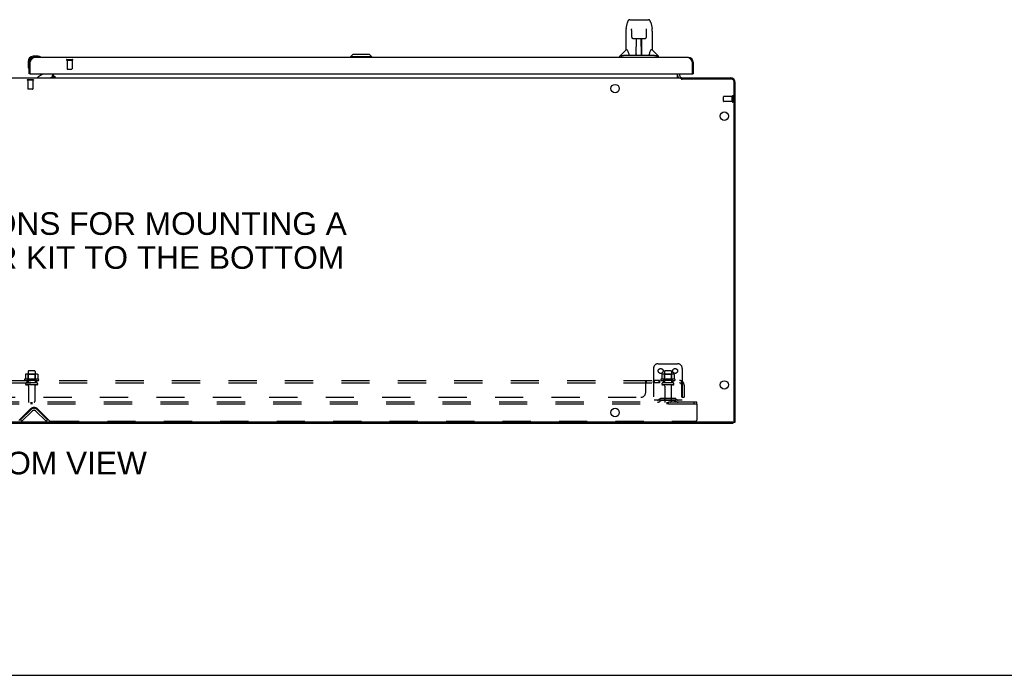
# Model space of a CAD drawing. Header units: inches. Extents: x 0 to 267, y 0 to 173.
# Tile 3 of 104: x 82 to 134, y 0 to 34. Entities that reach past the tile are written whole.
import ezdxf

# ---------------------------------------------------------------- set-up
doc = ezdxf.new("R2010")
doc.units = ezdxf.units.IN
doc.header["$LTSCALE"] = 14.696721
doc.header["$MEASUREMENT"] = 0
doc.linetypes.add('HIDDEN', pattern=[0.2, 0.1, -0.1])
doc.layers.get('0').update_dxf_attribs({"linetype": 'CONTINUOUS'})
for name, color, linetype in [('02___PRT_ALL_AXES', 7, 'CONTINUOUS'), ('DEFAULT_2', 8, 'HIDDEN'), ('DIMENSIONS', 7, 'CONTINUOUS')]:
    doc.layers.add(name, color=color, linetype=linetype)
doc.styles.get("Standard").update_dxf_attribs({"font": 'arial.ttf'})

msp = doc.modelspace()

# ---------------------------------------------------------------- linework, layer by layer
at = {"color": 7, "linetype": 'Continuous'}
for p, q in [((113.918, 33.693), (113.983, 33.999)), ((114.107, 34.153), (114.991, 34.153)), ((114.193, 34.153), (114.192, 34.153)), ((114.991, 34.153), (115.076, 34.153)), ((115.2, 33.999), (115.265, 33.693)), ((113.902, 33.55), (113.902, 32.578)), ((114.203, 33.679), (114.204, 33.676)), ((114.204, 33.676), (114.204, 33.673)), ((114.204, 33.673), (114.204, 33.668)), ((114.204, 33.668), (114.204, 33.661)), ((114.206, 33.53), (114.204, 33.661)), ((114.211, 33.247), (114.206, 33.53)), ((114.972, 33.247), (114.979, 33.66)), ((114.979, 33.668), (114.979, 33.673)), ((114.979, 33.66), (114.979, 33.668)), ((115.28, 33.55), (115.28, 32.578)), ((114.292, 33.169), (114.412, 33.169)), ((114.442, 32.323), (114.457, 33.17)), ((114.45, 32.754), (114.45, 33.17)), ((114.453, 32.945), (114.45, 32.945)), ((114.453, 32.933), (114.45, 32.933)), ((114.717, 32.303), (114.702, 33.17)), ((114.733, 32.945), (114.706, 32.945)), ((114.733, 32.933), (114.706, 32.933)), ((114.733, 32.303), (114.733, 33.17)), ((114.771, 33.169), (114.891, 33.169)), ((99.689, 32.342), (99.571, 32.224)), ((100.556, 32.342), (99.689, 32.342)), ((100.555, 32.342), (100.673, 32.224)), ((100.556, 32.342), (100.674, 32.224)), ((113.897, 32.573), (113.599, 32.275)), ((113.865, 32.303), (115.318, 32.303)), ((113.976, 32.578), (113.902, 32.578)), ((114.443, 32.375), (114.443, 32.349)), ((114.45, 32.303), (114.45, 32.307)), ((114.71, 32.704), (114.733, 32.704)), ((114.733, 32.701), (114.71, 32.701)), ((114.717, 32.349), (114.716, 32.375)), ((115.28, 32.578), (115.207, 32.578)), ((115.286, 32.573), (115.584, 32.275)), ((82.781, 31.982), (82.781, 31.725)), ((82.841, 31.982), (82.841, 31.938)), ((82.841, 31.938), (82.883, 31.938)), ((83.301, 32.245), (83.044, 32.245)), ((83.088, 32.185), (83.044, 32.185)), ((83.339, 32.242), (83.301, 32.245)), ((83.436, 32.198), (83.43, 32.2)), ((100.674, 32.224), (99.571, 32.224)), ((99.571, 32.224), (99.571, 32.185)), ((100.673, 32.224), (100.673, 32.185)), ((100.674, 32.224), (100.674, 32.185)), ((113.588, 32.185), (113.588, 32.247)), ((113.74, 32.275), (113.671, 32.275)), ((115.512, 32.275), (115.443, 32.275)), ((115.595, 32.185), (115.595, 32.247)), ((117.404, 31.938), (117.362, 31.938)), ((82.781, 31.725), (82.784, 31.688)), ((82.826, 31.597), (82.828, 31.59)), ((82.903, 31.331), (82.841, 31.331)), ((83.522, 31.304), (83.283, 31.166)), ((84.07, 31.331), (84.07, 31.284)), ((84.112, 31.162), (84.112, 31.331)), ((116.591, 31.156), (116.591, 31.331)), ((117.342, 31.331), (117.404, 31.331)), ((48.144, 31.127), (116.789, 31.127)), ((83.283, 31.127), (83.283, 31.166)), ((84.105, 31.202), (84.041, 31.138)), ((84.112, 31.207), (84.18, 31.207)), ((84.112, 31.127), (84.112, 31.157)), ((84.18, 31.157), (84.112, 31.157)), ((84.18, 31.207), (84.18, 31.157)), ((116.619, 31.132), (116.621, 31.13)), ((116.789, 31.076), (116.789, 31.127)), ((119.409, 31.05), (116.834, 31.05)), ((116.842, 31.05), (116.842, 31.127)), ((119.539, 13.241), (119.539, 30.92)), ((119.477, 13.179), (46.706, 13.179)), ((83.091, 13.127), (83.091, 13.179)), ((119.487, 13.127), (119.487, 13.18)), ((119.487, 13.179), (119.591, 13.179)), ((0, 0), (267.213, 0))]:
    msp.add_line(p, q, dxfattribs=at)
at = {"color": 3, "linetype": 'Continuous'}
for p, q in [((82.841, 31.331), (82.841, 31.938)), ((82.883, 31.938), (82.897, 31.964)), ((82.883, 31.351), (82.883, 31.938)), ((82.897, 31.964), (82.904, 31.977)), ((82.904, 31.977), (82.911, 31.99)), ((82.911, 31.99), (82.918, 32.002)), ((117.157, 32.185), (83.088, 32.185)), ((117.318, 32.021), (117.324, 32.008)), ((117.324, 32.008), (117.331, 31.996)), ((117.331, 31.996), (117.338, 31.983)), ((117.338, 31.983), (117.345, 31.97)), ((117.345, 31.97), (117.355, 31.951)), ((117.355, 31.951), (117.362, 31.938)), ((117.362, 31.938), (117.362, 31.351)), ((117.404, 31.938), (117.404, 31.331)), ((82.903, 31.331), (117.342, 31.331)), ((116.695, 31.331), (116.695, 31.269)), ((83.941, 31.138), (84.112, 31.138)), ((84.112, 31.162), (84.18, 31.162)), ((116.838, 31.127), (119.345, 31.127)), ((119.591, 13.179), (119.591, 30.88)), ((46.695, 13.127), (119.487, 13.127)), ((119.487, 13.177), (119.49, 13.178))]:
    msp.add_line(p, q, dxfattribs=at)
at = {"color": 7, "linetype": 'Continuous'}
for points in [[(114.107, 34.153), (114.103, 34.153), (114.09, 34.152), (114.077, 34.148), (114.065, 34.143), (114.053, 34.136), (114.043, 34.129), (114.034, 34.12), (114.026, 34.11), (114.019, 34.099), (114.012, 34.088), (114.006, 34.076), (114.001, 34.062), (113.995, 34.047), (113.99, 34.03), (113.986, 34.012), (113.983, 33.999)], [(115.2, 33.999), (115.197, 34.012), (115.192, 34.03), (115.187, 34.047), (115.182, 34.062), (115.177, 34.076), (115.171, 34.088), (115.164, 34.1), (115.157, 34.11), (115.148, 34.12), (115.139, 34.129), (115.129, 34.137), (115.118, 34.143), (115.105, 34.149), (115.092, 34.152), (115.079, 34.153), (115.076, 34.153)], [(113.918, 33.693), (113.912, 33.663), (113.906, 33.623), (113.903, 33.583), (113.902, 33.55)], [(114.203, 33.682), (114.203, 33.682), (114.203, 33.682), (114.203, 33.682), (114.203, 33.682), (114.203, 33.681), (114.203, 33.68), (114.203, 33.679)], [(114.979, 33.673), (114.979, 33.676), (114.979, 33.678), (114.979, 33.679), (114.98, 33.68), (114.98, 33.681), (114.98, 33.682), (114.98, 33.682)], [(115.28, 33.55), (115.28, 33.583), (115.276, 33.623), (115.271, 33.663), (115.265, 33.693)], [(114.211, 33.247), (114.213, 33.234), (114.216, 33.221), (114.221, 33.21), (114.229, 33.199), (114.237, 33.19), (114.247, 33.182), (114.258, 33.176), (114.27, 33.172), (114.282, 33.17), (114.291, 33.169)], [(114.412, 33.169), (114.416, 33.169), (114.424, 33.169), (114.432, 33.17), (114.44, 33.17), (114.448, 33.17)], [(114.448, 33.17), (114.736, 33.17), (114.744, 33.17), (114.752, 33.17), (114.76, 33.169), (114.768, 33.169), (114.771, 33.169)], [(114.892, 33.169), (114.902, 33.17), (114.914, 33.172), (114.926, 33.177), (114.937, 33.183), (114.947, 33.191), (114.955, 33.2), (114.962, 33.211), (114.967, 33.222), (114.971, 33.235), (114.972, 33.247)], [(113.74, 32.275), (113.74, 32.276), (113.739, 32.276), (113.739, 32.277), (113.739, 32.277), (113.739, 32.278), (113.739, 32.278), (113.739, 32.279), (113.739, 32.28), (113.739, 32.28), (113.739, 32.281), (113.74, 32.282), (113.74, 32.282), (113.741, 32.283), (113.742, 32.284), (113.743, 32.285), (113.744, 32.285), (113.745, 32.286), (113.746, 32.286), (113.747, 32.287), (113.748, 32.287), (113.749, 32.287), (113.75, 32.288), (113.751, 32.288), (113.753, 32.289), (113.754, 32.289), (113.755, 32.289), (113.756, 32.29), (113.758, 32.29), (113.759, 32.291), (113.76, 32.291), (113.762, 32.291), (113.764, 32.292), (113.765, 32.292), (113.767, 32.293), (113.769, 32.293), (113.77, 32.293), (113.772, 32.294), (113.774, 32.294), (113.776, 32.295), (113.778, 32.295), (113.78, 32.295), (113.782, 32.296), (113.784, 32.296), (113.786, 32.296), (113.788, 32.297), (113.791, 32.297), (113.793, 32.298), (113.795, 32.298), (113.798, 32.298), (113.801, 32.299), (113.803, 32.299), (113.806, 32.299), (113.809, 32.3), (113.812, 32.3), (113.816, 32.3), (113.819, 32.301), (113.823, 32.301), (113.827, 32.301), (113.831, 32.302), (113.835, 32.302), (113.839, 32.302), (113.844, 32.302), (113.849, 32.303), (113.854, 32.303), (113.859, 32.303), (113.865, 32.303)], [(113.972, 32.578), (113.978, 32.568), (113.992, 32.54), (114.007, 32.504), (114.022, 32.462), (114.038, 32.414), (114.053, 32.366)], [(114.053, 32.366), (114.056, 32.358), (114.06, 32.345), (114.065, 32.335), (114.07, 32.326)], [(114.07, 32.326), (114.076, 32.319), (114.081, 32.313), (114.088, 32.308), (114.095, 32.305), (114.103, 32.303), (114.105, 32.303)], [(115.077, 32.303), (115.079, 32.303), (115.087, 32.304), (115.094, 32.308), (115.101, 32.312), (115.107, 32.318), (115.112, 32.326)], [(115.112, 32.326), (115.117, 32.334), (115.122, 32.345), (115.127, 32.357), (115.13, 32.366)], [(115.13, 32.366), (115.144, 32.412), (115.16, 32.46), (115.176, 32.503), (115.191, 32.539), (115.205, 32.568), (115.211, 32.578)], [(115.318, 32.303), (115.324, 32.303), (115.329, 32.303), (115.334, 32.303), (115.339, 32.302), (115.344, 32.302), (115.348, 32.302), (115.352, 32.302), (115.356, 32.301), (115.36, 32.301), (115.364, 32.301), (115.367, 32.3), (115.37, 32.3), (115.374, 32.3), (115.377, 32.299), (115.38, 32.299), (115.382, 32.299), (115.385, 32.298), (115.387, 32.298), (115.39, 32.298), (115.392, 32.297), (115.395, 32.297), (115.397, 32.296), (115.399, 32.296), (115.401, 32.296), (115.403, 32.295), (115.405, 32.295), (115.407, 32.295), (115.409, 32.294), (115.411, 32.294), (115.412, 32.293), (115.414, 32.293), (115.416, 32.293), (115.418, 32.292), (115.419, 32.292), (115.421, 32.291), (115.422, 32.291), (115.424, 32.291), (115.425, 32.29), (115.427, 32.29), (115.428, 32.289), (115.429, 32.289), (115.43, 32.289), (115.432, 32.288), (115.433, 32.288), (115.434, 32.287), (115.435, 32.287), (115.436, 32.287), (115.437, 32.286), (115.438, 32.286), (115.439, 32.285), (115.44, 32.285), (115.441, 32.284), (115.442, 32.283), (115.443, 32.282), (115.443, 32.282), (115.444, 32.281), (115.444, 32.28), (115.444, 32.28), (115.444, 32.279), (115.444, 32.278), (115.444, 32.278), (115.444, 32.277), (115.444, 32.277), (115.444, 32.276), (115.443, 32.276), (115.443, 32.275)], [(113.668, 32.247), (113.667, 32.248), (113.666, 32.249), (113.665, 32.25), (113.664, 32.251), (113.663, 32.252), (113.662, 32.253), (113.662, 32.254), (113.661, 32.255), (113.66, 32.256), (113.66, 32.258), (113.66, 32.259), (113.66, 32.26), (113.66, 32.262), (113.66, 32.263), (113.66, 32.265), (113.661, 32.266), (113.662, 32.268), (113.663, 32.269), (113.664, 32.27), (113.665, 32.271), (113.667, 32.273), (113.668, 32.273), (113.67, 32.274), (113.671, 32.275)], [(113.692, 32.232), (113.686, 32.236), (113.68, 32.24), (113.674, 32.244), (113.668, 32.247)], [(115.515, 32.247), (115.509, 32.244), (115.503, 32.24), (115.497, 32.236), (115.49, 32.232)], [(115.512, 32.275), (115.513, 32.274), (115.515, 32.273), (115.516, 32.272), (115.518, 32.271), (115.519, 32.27), (115.52, 32.269), (115.521, 32.267), (115.522, 32.266), (115.523, 32.264), (115.523, 32.262), (115.523, 32.261), (115.523, 32.259), (115.523, 32.258), (115.522, 32.256), (115.522, 32.255), (115.521, 32.254), (115.52, 32.253), (115.519, 32.251), (115.518, 32.25), (115.517, 32.249), (115.516, 32.248), (115.515, 32.247)], [(116.591, 31.156), (116.593, 31.156), (116.595, 31.156), (116.597, 31.156), (116.599, 31.155), (116.6, 31.154), (116.602, 31.153), (116.604, 31.152), (116.606, 31.15)], [(116.604, 31.152), (116.606, 31.15), (116.607, 31.148), (116.608, 31.147), (116.61, 31.145), (116.611, 31.143)], [(116.611, 31.143), (116.614, 31.139), (116.615, 31.137), (116.616, 31.135), (116.618, 31.133), (116.619, 31.132), (116.621, 31.13), (116.622, 31.129), (116.624, 31.128), (116.625, 31.127), (116.627, 31.127), (116.628, 31.127)], [(116.615, 31.137), (116.616, 31.135), (116.618, 31.133)], [(116.789, 31.076), (116.79, 31.074), (116.792, 31.073), (116.793, 31.071), (116.795, 31.069), (116.796, 31.068), (116.798, 31.067), (116.799, 31.066), (116.8, 31.065), (116.802, 31.064), (116.803, 31.064), (116.804, 31.063), (116.805, 31.063), (116.807, 31.062), (116.81, 31.061)], [(116.81, 31.061), (116.811, 31.061), (116.813, 31.06), (116.815, 31.059), (116.817, 31.058), (116.819, 31.058), (116.822, 31.056), (116.824, 31.055), (116.827, 31.054), (116.83, 31.053), (116.832, 31.051), (116.834, 31.05)]]:
    msp.add_lwpolyline(points, dxfattribs=at)
at = {"color": 3, "linetype": 'Continuous'}
for points in [[(82.918, 32.002), (82.924, 32.014), (82.928, 32.021), (82.931, 32.027), (82.935, 32.033), (82.938, 32.039), (82.941, 32.044), (82.945, 32.05), (82.948, 32.056), (82.952, 32.062), (82.955, 32.067), (82.958, 32.073), (82.962, 32.078), (82.965, 32.083), (82.969, 32.088), (82.972, 32.093), (82.975, 32.098), (82.979, 32.103), (82.982, 32.108), (82.986, 32.113), (82.989, 32.117), (82.993, 32.121), (82.996, 32.126), (82.999, 32.13), (83.003, 32.134), (83.006, 32.138), (83.01, 32.141), (83.013, 32.145), (83.016, 32.148), (83.02, 32.152), (83.023, 32.155), (83.027, 32.158), (83.03, 32.161), (83.033, 32.163), (83.037, 32.166), (83.04, 32.168), (83.044, 32.171), (83.047, 32.173), (83.05, 32.175), (83.054, 32.176), (83.057, 32.178), (83.061, 32.179), (83.064, 32.181), (83.067, 32.182), (83.071, 32.183), (83.074, 32.183), (83.078, 32.184), (83.081, 32.184), (83.085, 32.185), (83.088, 32.185)], [(117.157, 32.185), (117.161, 32.185), (117.164, 32.184), (117.168, 32.184), (117.171, 32.183), (117.174, 32.183), (117.178, 32.182), (117.181, 32.181), (117.185, 32.179), (117.188, 32.178), (117.192, 32.176), (117.195, 32.175), (117.198, 32.173), (117.202, 32.171), (117.205, 32.168), (117.209, 32.166), (117.212, 32.163), (117.215, 32.161), (117.219, 32.158), (117.222, 32.155), (117.226, 32.152), (117.229, 32.148), (117.232, 32.145), (117.236, 32.141), (117.239, 32.138), (117.243, 32.134), (117.246, 32.13), (117.249, 32.126), (117.253, 32.121), (117.256, 32.117), (117.26, 32.113), (117.263, 32.108), (117.267, 32.103), (117.27, 32.098), (117.273, 32.093), (117.277, 32.088), (117.28, 32.083), (117.284, 32.078), (117.287, 32.073), (117.29, 32.067), (117.294, 32.062), (117.297, 32.056), (117.301, 32.05), (117.304, 32.044), (117.307, 32.039), (117.311, 32.033), (117.314, 32.027), (117.318, 32.021)]]:
    msp.add_lwpolyline(points, dxfattribs=at)
at = {"color": 7, "linetype": 'Continuous'}
for centre in [(113.341, 30.564), (119.029, 29.127), (119.029, 15.127), (113.341, 13.689)]:
    msp.add_circle(centre, 0.219, dxfattribs=at)
for centre, radius, start, end in [((113.911, 32.559), 0.0197, 90, 135), ((114.462, 32.323), 0.0197, 179, 269.9232), ((114.697, 32.323), 0.0197, 270.0771, 1), ((115.272, 32.559), 0.0197, 45, 90), ((83.044, 31.982), 0.263, 90, 180), ((83.044, 31.982), 0.203, 90, 180), ((83.301, 31.995), 0.25, 59.1101, 90), ((83.421, 32.2), 0.015, 270, 353.6204), ((83.421, 32.196), 0.015, 6.3796, 59.1101), ((113.627, 32.247), 0.0394, 135, 180), ((115.556, 32.247), 0.0394, 0, 45), ((83.031, 31.725), 0.25, 180, 210.8899), ((82.83, 31.605), 0.015, 210.8899, 263.6204), ((82.826, 31.605), 0.015, 276.3796, 360), ((83.471, 31.39), 0.1, 300.092, 323.4532), ((83.913, 31.284), 0.157, 291.3822, 360), ((83.913, 31.284), 0.157, 270, 280.1104), ((116.838, 31.269), 0.246, 180, 215.3371), ((119.409, 30.92), 0.13, 0, 90), ((119.477, 13.241), 0.0625, 270, 360)]:
    msp.add_arc(centre, radius, start, end, dxfattribs=at)
at = {"color": 3, "linetype": 'Continuous'}
for centre, radius, start, end in [((83.088, 31.938), 0.246, 90, 180), ((117.157, 31.938), 0.246, 0, 90), ((82.903, 31.351), 0.02, 180, 270), ((117.342, 31.351), 0.02, 270, 360), ((83.997, 31.242), 0.115, 295.2502, 360), ((116.838, 31.269), 0.142, 180, 270), ((119.345, 30.88), 0.246, 0, 90)]:
    msp.add_arc(centre, radius, start, end, dxfattribs=at)
at = {"color": 7, "linetype": 'Continuous'}
for centre, major_axis, start_param, end_param in [((114.442, 32.342), (0, 0.0394), -2.940151, -2.835574), ((114.717, 32.342), (0.0394, 0), -1.876815, -1.570796)]:
    msp.add_ellipse(centre, major_axis=major_axis, ratio=1, start_param=start_param, end_param=end_param, dxfattribs=at)
at = {"layer": '02___PRT_ALL_AXES', "color": 8, "linetype": 'HIDDEN'}
for p, q in [((84.821, 32.038), (84.821, 31.591)), ((84.821, 32.038), (85.069, 32.038)), ((85.069, 32.038), (85.069, 31.591)), ((119.444, 30.147), (118.997, 30.147)), ((119.444, 29.899), (118.997, 29.899)), ((119.444, 29.899), (119.444, 30.147)), ((83.322, 15.426), (82.611, 15.426)), ((82.783, 15.826), (82.783, 15.231)), ((83.149, 15.826), (83.149, 15.231)), ((116.447, 15.426), (115.736, 15.426)), ((115.908, 15.826), (115.908, 15.231)), ((116.274, 15.826), (116.274, 15.231)), ((82.632, 15.356), (82.716, 15.356)), ((83.216, 15.356), (82.716, 15.356)), ((82.716, 15.356), (82.716, 15.231)), ((83.216, 15.231), (82.716, 15.231)), ((82.8, 15.062), (82.8, 14.261)), ((83.132, 15.062), (83.132, 14.261)), ((83.216, 15.356), (83.301, 15.356)), ((83.216, 15.356), (83.216, 15.231)), ((115.652, 15.356), (115.332, 15.356)), ((115.332, 15.356), (115.332, 15.231)), ((115.652, 15.231), (115.332, 15.231)), ((115.371, 15.356), (115.371, 15.231)), ((115.613, 15.356), (115.613, 15.231)), ((115.652, 15.356), (115.652, 15.231)), ((115.757, 15.356), (115.841, 15.356)), ((116.341, 15.356), (115.841, 15.356)), ((115.841, 15.356), (115.841, 15.231)), ((116.341, 15.231), (115.841, 15.231)), ((115.925, 15.062), (115.925, 14.261)), ((116.257, 15.062), (116.257, 14.261)), ((116.341, 15.356), (116.426, 15.356)), ((116.341, 15.356), (116.341, 15.231))]:
    msp.add_line(p, q, dxfattribs=at)
at = {"layer": '02___PRT_ALL_AXES', "color": 3, "linetype": 'Continuous'}
msp.add_line((83.941, 31.138), (83.941, 31.127), dxfattribs=at)
at = {"layer": '02___PRT_ALL_AXES', "color": 7, "linetype": 'Continuous'}
for start, end in [(175.1015, 175.5324), (170.8498, 171.1102)]:
    msp.add_arc((83.044, 31.982), 0.263, start, end, dxfattribs=at)
at = {"layer": '02___PRT_ALL_AXES', "color": 8, "linetype": 'HIDDEN'}
for centre, radius, start, end in [((82.632, 15.394), 0.0384, 124.4497, 270), ((82.966, 14.826), 0.698, 117.6814, 120.6631), ((82.966, 14.826), 0.698, 59.3369, 62.3186), ((83.301, 15.394), 0.0384, 270, 55.5503), ((115.757, 15.394), 0.0384, 124.4497, 270), ((116.091, 14.826), 0.698, 117.6814, 120.6631), ((116.091, 14.826), 0.698, 59.3369, 62.3186), ((116.426, 15.394), 0.0384, 270, 55.5503)]:
    msp.add_arc(centre, radius, start, end, dxfattribs=at)
at = {"layer": 'DEFAULT_2', "color": 8, "linetype": 'HIDDEN'}
for p, q in [((84.803, 32.081), (85.087, 32.081)), ((84.803, 32.038), (85.087, 32.038)), ((84.831, 31.581), (85.059, 31.581)), ((82.732, 31.027), (82.732, 31.009)), ((83.069, 31.027), (82.732, 31.027)), ((83.069, 31.009), (82.732, 31.009)), ((82.776, 31.009), (82.776, 30.537)), ((83.024, 31.009), (83.024, 30.537)), ((83.069, 31.027), (83.069, 31.009)), ((82.786, 30.527), (82.776, 30.537)), ((83.024, 30.537), (82.776, 30.537)), ((83.014, 30.527), (82.786, 30.527)), ((83.014, 30.527), (83.024, 30.537)), ((118.987, 29.909), (118.987, 30.137)), ((119.444, 29.881), (119.444, 30.165)), ((119.487, 29.881), (119.487, 30.165)), ((115.341, 15.981), (115.341, 14.231)), ((115.591, 16.231), (116.591, 16.231)), ((116.841, 15.981), (116.841, 14.231)), ((82.648, 15.67), (82.648, 15.452)), ((83.222, 15.692), (82.711, 15.692)), ((82.783, 15.672), (82.763, 15.692)), ((83.15, 15.672), (82.783, 15.672)), ((82.783, 15.376), (82.783, 15.672)), ((83.119, 15.856), (82.813, 15.856)), ((83.15, 15.672), (83.17, 15.692)), ((83.15, 15.376), (83.15, 15.672)), ((83.285, 15.67), (83.285, 15.452)), ((115.773, 15.67), (115.773, 15.452)), ((116.347, 15.692), (115.836, 15.692)), ((115.908, 15.672), (115.888, 15.692)), ((116.275, 15.672), (115.908, 15.672)), ((115.908, 15.376), (115.908, 15.672)), ((116.244, 15.856), (115.938, 15.856)), ((116.275, 15.672), (116.295, 15.692)), ((116.275, 15.376), (116.275, 15.672)), ((116.41, 15.67), (116.41, 15.452)), ((49.123, 15.356), (116.81, 15.356)), ((49.123, 15.231), (116.81, 15.231)), ((83.231, 15.125), (82.702, 15.125)), ((82.783, 15.376), (82.763, 15.356)), ((83.15, 15.376), (82.783, 15.376)), ((83.15, 15.376), (83.17, 15.356)), ((114.935, 14.731), (114.935, 15.302)), ((114.971, 15.231), (114.971, 15.356)), ((116.356, 15.125), (115.827, 15.125)), ((115.908, 15.376), (115.888, 15.356)), ((116.275, 15.376), (115.908, 15.376)), ((116.275, 15.376), (116.295, 15.356)), ((116.849, 15.302), (116.769, 15.205)), ((116.79, 15.23), (116.79, 15.231)), ((116.81, 15.231), (116.81, 15.356)), ((116.81, 14.481), (116.81, 15.119)), ((116.935, 15.119), (116.935, 14.481)), ((51.248, 14.481), (114.685, 14.481)), ((115.684, 14.403), (115.616, 14.354)), ((116.432, 14.425), (115.751, 14.425)), ((115.916, 14.425), (115.916, 14.321)), ((116.266, 14.425), (116.266, 14.321)), ((116.499, 14.403), (116.567, 14.354)), ((116.81, 14.481), (116.935, 14.481)), ((117.591, 14.231), (48.341, 14.231)), ((117.591, 14.127), (48.341, 14.127)), ((82.305, 13.269), (82.915, 13.879)), ((82.935, 14.127), (82.935, 14.231)), ((82.998, 14.127), (82.998, 14.231)), ((83.268, 13.879), (83.878, 13.269)), ((116.841, 14.335), (115.341, 14.335)), ((115.745, 14.319), (115.677, 14.27)), ((116.432, 14.321), (115.751, 14.321)), ((116.06, 14.127), (116.06, 14.231)), ((116.123, 14.127), (116.123, 14.231)), ((116.438, 14.319), (116.506, 14.27)), ((117.466, 14.127), (117.466, 14.231)), ((117.591, 14.127), (117.591, 14.231)), ((117.591, 14.127), (117.591, 13.291)), ((82.384, 13.304), (82.917, 13.837)), ((82.991, 13.764), (82.458, 13.231)), ((83.725, 13.231), (83.192, 13.764)), ((83.266, 13.837), (83.799, 13.304)), ((82.384, 13.304), (82.458, 13.231)), ((83.799, 13.304), (83.725, 13.231)), ((83.97, 13.231), (117.531, 13.231))]:
    msp.add_line(p, q, dxfattribs=at)
for points in [[(82.648, 15.452), (82.647, 15.451), (82.647, 15.45), (82.647, 15.449), (82.647, 15.448), (82.646, 15.447), (82.646, 15.447), (82.646, 15.446), (82.645, 15.446), (82.645, 15.445), (82.645, 15.445), (82.644, 15.445), (82.644, 15.445), (82.644, 15.444), (82.643, 15.444), (82.643, 15.444), (82.643, 15.444), (82.643, 15.444), (82.642, 15.443)], [(82.653, 15.68), (82.652, 15.679), (82.651, 15.678), (82.65, 15.677), (82.649, 15.675), (82.648, 15.674), (82.648, 15.672), (82.648, 15.67)], [(83.279, 15.68), (83.281, 15.679), (83.282, 15.678), (83.283, 15.677), (83.284, 15.675), (83.285, 15.674), (83.285, 15.672), (83.285, 15.67)], [(83.291, 15.443), (83.29, 15.444), (83.29, 15.444), (83.29, 15.444), (83.29, 15.444), (83.289, 15.444), (83.289, 15.445), (83.289, 15.445), (83.288, 15.445), (83.288, 15.445), (83.288, 15.446), (83.287, 15.446), (83.287, 15.447), (83.287, 15.447), (83.286, 15.448), (83.286, 15.449), (83.286, 15.45), (83.285, 15.451), (83.285, 15.452)], [(115.773, 15.452), (115.772, 15.451), (115.772, 15.45), (115.772, 15.449), (115.772, 15.448), (115.771, 15.447), (115.771, 15.447), (115.771, 15.446), (115.77, 15.446), (115.77, 15.445), (115.77, 15.445), (115.769, 15.445), (115.769, 15.445), (115.769, 15.444), (115.768, 15.444), (115.768, 15.444), (115.768, 15.444), (115.768, 15.444), (115.767, 15.443)], [(115.778, 15.68), (115.777, 15.679), (115.776, 15.678), (115.775, 15.677), (115.774, 15.675), (115.773, 15.674), (115.773, 15.672), (115.773, 15.67)], [(116.404, 15.68), (116.406, 15.679), (116.407, 15.678), (116.408, 15.677), (116.409, 15.675), (116.41, 15.674), (116.41, 15.672), (116.41, 15.67)], [(116.416, 15.443), (116.415, 15.444), (116.415, 15.444), (116.415, 15.444), (116.415, 15.444), (116.414, 15.444), (116.414, 15.445), (116.414, 15.445), (116.413, 15.445), (116.413, 15.445), (116.413, 15.446), (116.412, 15.446), (116.412, 15.447), (116.412, 15.447), (116.411, 15.448), (116.411, 15.449), (116.411, 15.45), (116.41, 15.451), (116.41, 15.452)], [(114.935, 15.302), (114.937, 15.304), (114.939, 15.307), (114.94, 15.31), (114.942, 15.313), (114.944, 15.317), (114.946, 15.321), (114.949, 15.329)], [(114.935, 15.205), (114.937, 15.205), (114.939, 15.205), (114.94, 15.205), (114.942, 15.205), (114.944, 15.206), (114.945, 15.206), (114.947, 15.207), (114.948, 15.208), (114.95, 15.21), (114.951, 15.211), (114.952, 15.213), (114.954, 15.214)], [(114.935, 15.205), (114.937, 15.205), (114.939, 15.205)], [(114.937, 15.304), (114.939, 15.307), (114.94, 15.31)], [(114.94, 15.205), (114.942, 15.205), (114.944, 15.206), (114.945, 15.206), (114.947, 15.207)], [(114.948, 15.208), (114.95, 15.21), (114.951, 15.211), (114.952, 15.213), (114.954, 15.214), (114.955, 15.216), (114.958, 15.22)], [(114.949, 15.329), (114.951, 15.333), (114.952, 15.337)], [(114.952, 15.337), (114.954, 15.34), (114.956, 15.343), (114.957, 15.346), (114.959, 15.349), (114.961, 15.351)], [(114.957, 15.346), (114.959, 15.349), (114.961, 15.351), (114.963, 15.353), (114.965, 15.354), (114.967, 15.355), (114.969, 15.356), (114.971, 15.356)], [(114.958, 15.22), (114.959, 15.222), (114.96, 15.224), (114.962, 15.226), (114.963, 15.227), (114.965, 15.229), (114.966, 15.23), (114.968, 15.23), (114.969, 15.231), (114.971, 15.231)], [(114.96, 15.224), (114.962, 15.226), (114.963, 15.227), (114.965, 15.229), (114.966, 15.23), (114.968, 15.23), (114.969, 15.231), (114.971, 15.231)], [(114.963, 15.353), (114.965, 15.354), (114.967, 15.355), (114.969, 15.356), (114.971, 15.356)], [(116.769, 15.205), (116.77, 15.205), (116.771, 15.205), (116.772, 15.205), (116.773, 15.205), (116.774, 15.206), (116.775, 15.206), (116.776, 15.207), (116.778, 15.208), (116.779, 15.21), (116.781, 15.211), (116.783, 15.213), (116.787, 15.216)], [(116.81, 15.291), (116.81, 15.291), (116.81, 15.29), (116.81, 15.29), (116.81, 15.29), (116.81, 15.29), (116.81, 15.289), (116.81, 15.289), (116.81, 15.288), (116.81, 15.287), (116.81, 15.287), (116.81, 15.286), (116.809, 15.285), (116.809, 15.284), (116.809, 15.284), (116.809, 15.283), (116.809, 15.282), (116.809, 15.281), (116.809, 15.281), (116.808, 15.28), (116.808, 15.279), (116.808, 15.278), (116.808, 15.277), (116.808, 15.277), (116.807, 15.276), (116.807, 15.275), (116.807, 15.274), (116.807, 15.273), (116.806, 15.272), (116.806, 15.271), (116.806, 15.271), (116.806, 15.27), (116.805, 15.269), (116.805, 15.268), (116.805, 15.267), (116.805, 15.266), (116.804, 15.265), (116.804, 15.264), (116.804, 15.263), (116.803, 15.262), (116.803, 15.261), (116.803, 15.26), (116.802, 15.259), (116.802, 15.258), (116.801, 15.257), (116.801, 15.256), (116.801, 15.255), (116.8, 15.254), (116.8, 15.253), (116.799, 15.251), (116.799, 15.25), (116.799, 15.249), (116.798, 15.248), (116.798, 15.247), (116.797, 15.246), (116.797, 15.245), (116.796, 15.244), (116.796, 15.243), (116.796, 15.242), (116.795, 15.242), (116.795, 15.241), (116.794, 15.24), (116.794, 15.239), (116.794, 15.238), (116.793, 15.237), (116.793, 15.237), (116.792, 15.236), (116.792, 15.235), (116.791, 15.234), (116.791, 15.233), (116.791, 15.233), (116.79, 15.232), (116.79, 15.231), (116.79, 15.231), (116.789, 15.23), (116.789, 15.229), (116.788, 15.229), (116.788, 15.228), (116.788, 15.228), (116.788, 15.227), (116.787, 15.227)], [(116.787, 15.216), (116.789, 15.218), (116.791, 15.22), (116.793, 15.222), (116.795, 15.224), (116.798, 15.226), (116.8, 15.227), (116.802, 15.229), (116.805, 15.23), (116.807, 15.23), (116.808, 15.231), (116.81, 15.231)], [(116.787, 15.227), (116.787, 15.227), (116.787, 15.227), (116.787, 15.227), (116.787, 15.227), (116.787, 15.227), (116.788, 15.227), (116.788, 15.228), (116.788, 15.228), (116.788, 15.228), (116.789, 15.229), (116.789, 15.229), (116.789, 15.23), (116.79, 15.23)], [(116.834, 15.325), (116.831, 15.333), (116.829, 15.337), (116.827, 15.34), (116.826, 15.343), (116.824, 15.346), (116.822, 15.349), (116.82, 15.351), (116.818, 15.353), (116.816, 15.354), (116.814, 15.355), (116.812, 15.356), (116.81, 15.356)], [(116.81, 15.287), (116.81, 15.288), (116.81, 15.288), (116.81, 15.289), (116.81, 15.289), (116.81, 15.29), (116.81, 15.29), (116.81, 15.29), (116.81, 15.291)], [(116.849, 15.302), (116.846, 15.304), (116.844, 15.307), (116.842, 15.31), (116.84, 15.313), (116.838, 15.317), (116.836, 15.321), (116.834, 15.325)]]:
    msp.add_lwpolyline(points, dxfattribs=at)
for centre in [(115.716, 15.856), (116.466, 15.856)]:
    msp.add_circle(centre, 0.128, dxfattribs=at)
for centre, radius, start, end in [((84.803, 32.059), 0.0215, 90, 270), ((85.087, 32.059), 0.0215, 270, 90), ((84.831, 31.591), 0.01, 180, 270), ((85.059, 31.591), 0.01, 270, 360), ((118.997, 30.137), 0.01, 90, 180), ((118.997, 29.909), 0.01, 180, 270), ((119.466, 30.165), 0.0215, 360, 180), ((119.466, 29.881), 0.0215, 180, 0), ((115.591, 15.981), 0.25, 90, 180), ((116.591, 15.981), 0.25, 0, 90), ((82.711, 15.551), 0.141, 90, 113.95), ((82.813, 15.826), 0.03, 90, 180), ((83.119, 15.826), 0.03, 0, 90), ((83.222, 15.551), 0.141, 66.05, 90), ((115.836, 15.551), 0.141, 90, 113.95), ((115.938, 15.826), 0.03, 90, 180), ((116.244, 15.826), 0.03, 0, 90), ((116.347, 15.551), 0.141, 66.05, 90), ((82.702, 15.178), 0.053, 90, 270), ((82.738, 15.062), 0.0625, 0, 90), ((83.195, 15.062), 0.0625, 90, 180), ((83.231, 15.178), 0.053, 270, 90), ((115.827, 15.178), 0.053, 90, 270), ((115.863, 15.062), 0.0625, 0, 90), ((116.32, 15.062), 0.0625, 90, 180), ((116.356, 15.178), 0.053, 270, 90), ((116.698, 15.119), 0.237, 0, 90), ((116.698, 15.119), 0.112, 0, 90), ((114.685, 14.731), 0.25, 270, 360), ((115.556, 14.439), 0.104, 270, 305.7539), ((115.751, 14.311), 0.114, 90, 125.7539), ((116.432, 14.311), 0.114, 54.2461, 90), ((116.627, 14.439), 0.104, 234.2461, 270), ((82.83, 14.261), 0.03, 180, 270), ((83.091, 13.702), 0.25, 45, 135), ((83.091, 13.663), 0.246, 45, 135), ((83.102, 14.261), 0.03, 270, 360), ((115.556, 14.439), 0.208, 270, 305.7539), ((115.751, 14.311), 0.01, 90, 125.7539), ((115.955, 14.261), 0.03, 180, 270), ((116.227, 14.261), 0.03, 270, 360), ((116.432, 14.311), 0.01, 54.2461, 90), ((116.627, 14.439), 0.208, 234.2461, 270), ((83.091, 13.663), 0.142, 45, 135), ((83.97, 13.361), 0.13, 225, 270), ((117.529, 13.293), 0.0625, 270, 360), ((117.531, 13.291), 0.06, 270, 360)]:
    msp.add_arc(centre, radius, start, end, dxfattribs=at)

# ---------------------------------------------------------------- texts
at = {"layer": 'DIMENSIONS', "color": 2, "linetype": 'Continuous', "char_height": 1.17888, "attachment_point": 2, "line_spacing_factor": 0.9}
for s, insert, width in [('CUTOUT PROVISIONS FOR MOUNTING A\\PSTANDARD FLOOR KIT TO THE BOTTOM', (83.136, 24.123), 32.41705), ('BOTTOM VIEW', (83.11, 11.647), 11.68363)]:
    msp.add_mtext(s, dxfattribs=dict(at, insert=insert, width=width))

doc.saveas('drawing.dxf')
